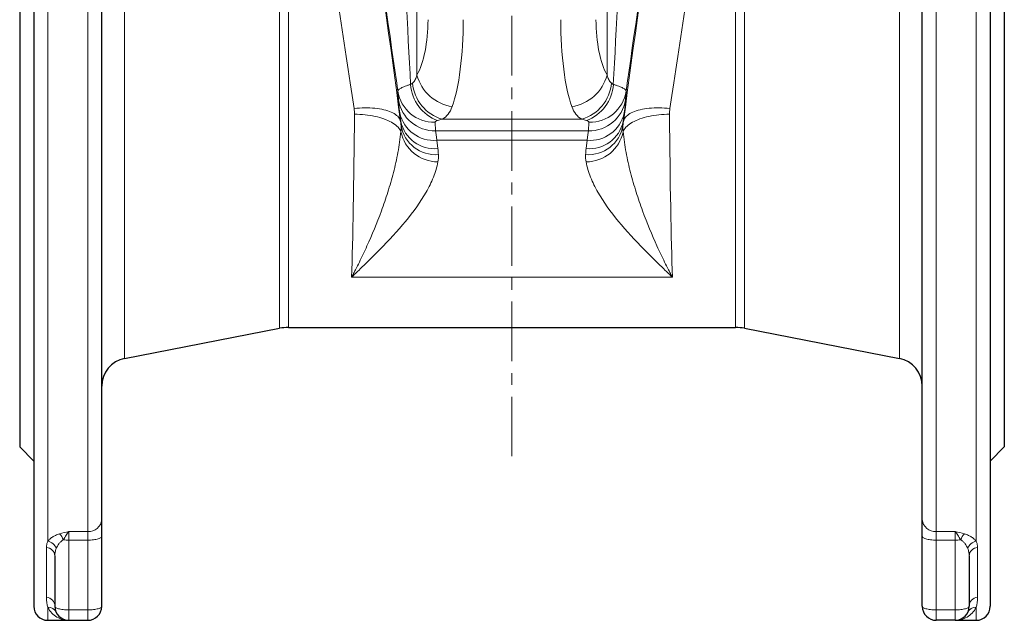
# Model space of a CAD drawing. Header units: millimetres. Extents: x -342 to 561, y -507 to 471.
# Tile 10 of 15: x 347 to 557, y -96 to 32. Entities that reach past the tile are written whole.
import ezdxf

# ---------------------------------------------------------------- set-up
doc = ezdxf.new("R2010")
doc.units = ezdxf.units.MM
doc.linetypes.add('CENTERX2', pattern=[20.32, 12.7, -2.54, 2.54, -2.54])
doc.layers.add('FORMAT', color=7, linetype='Continuous')

msp = doc.modelspace()

# ---------------------------------------------------------------- linework, layer by layer
at = {"color": 7, "linetype": 'Continuous', "lineweight": 25}
for p, q in [((350.14, 186.28), (350.14, -92.72)), ((364.64, -74.18), (364.64, 186.28)), ((539.64, -74.18), (539.64, 186.28)), ((554.14, 186.28), (554.14, -92.72)), ((347.14, 152.28), (347.14, -58.72)), ((557.14, 152.28), (557.14, -58.72)), ((369.5, -39.83), (402.56, -33.4)), ((404.47, -33.22), (499.82, -33.22)), ((501.72, -33.4), (534.79, -39.83)), ((347.14, -58.72), (350.14, -61.72)), ((554.14, -61.72), (557.14, -58.72)), ((364.64, -77.83), (364.64, -74.18)), ((539.64, -77.83), (539.64, -74.18)), ((364.64, -92.72), (364.64, -77.83)), ((539.64, -92.72), (539.64, -77.83)), ((354.64, -81.95), (354.64, -92.72)), ((549.64, -81.95), (549.64, -92.72)), ((353.14, -95.72), (357.64, -95.72)), ((357.64, -95.72), (361.64, -95.72)), ((546.64, -95.72), (542.64, -95.72)), ((546.64, -95.72), (551.14, -95.72))]:
    msp.add_line(p, q, dxfattribs=at)
at = {"color": 8, "linetype": 'Continuous', "lineweight": 18}
for p, q in [((431.87, 20.65), (431.87, 169.23)), ((472.42, 20.65), (472.42, 169.23)), ((369.5, 133.39), (369.5, -39.83)), ((534.79, 133.39), (534.79, -39.83)), ((402.56, 100.54), (402.56, -33.4)), ((404.47, -33.22), (404.47, 100.41)), ((499.82, -33.22), (499.82, 100.41)), ((501.72, 100.54), (501.72, -33.4)), ((353.14, -78.85), (353.14, 45.28)), ((361.64, 45.28), (361.64, -76.78)), ((542.64, 45.28), (542.64, -76.78)), ((551.14, -78.85), (551.14, 45.28)), ((427.8, 17.17), (427.93, 15.35)), ((476.48, 17.17), (476.35, 15.35)), ((428.21, 12.56), (428.41, 10.75)), ((428.41, 10.75), (428.37, 10.75)), ((435.85, 8.74), (435.72, 10.56)), ((467.07, 11.21), (437.21, 11.21)), ((468.43, 8.74), (468.56, 10.56)), ((476.07, 12.56), (475.88, 10.75)), ((475.88, 10.75), (475.91, 10.75)), ((435.85, 8.74), (468.43, 8.74)), ((468.15, 6.74), (436.13, 6.74)), ((436.33, 4.94), (436.13, 6.74)), ((467.95, 4.94), (468.15, 6.74)), ((486.36, -22.5), (417.93, -22.5)), ((361.64, -76.78), (357.64, -76.78)), ((357.64, -78.6), (357.64, -76.78)), ((361.64, -76.78), (361.64, -78.6)), ((542.64, -76.78), (546.64, -76.78)), ((542.64, -76.78), (542.64, -78.6)), ((546.64, -78.6), (546.64, -76.78)), ((357.64, -78.6), (361.64, -78.6)), ((357.64, -93.49), (357.64, -78.6)), ((361.64, -78.6), (361.64, -93.49)), ((546.64, -78.6), (542.64, -78.6)), ((542.64, -78.6), (542.64, -93.49)), ((546.64, -93.49), (546.64, -78.6)), ((352.84, -80.18), (352.84, -90.8)), ((551.44, -80.18), (551.44, -90.8)), ((353.14, -95.72), (353.14, -92.94)), ((361.64, -93.49), (357.64, -93.49)), ((357.64, -95.72), (357.64, -93.49)), ((361.64, -93.49), (361.64, -95.72)), ((542.64, -93.49), (546.64, -93.49)), ((542.64, -93.49), (542.64, -95.72)), ((546.64, -95.72), (546.64, -93.49)), ((551.14, -95.72), (551.14, -92.94))]:
    msp.add_line(p, q, dxfattribs=at)
at = {"color": 8, "linetype": 'Continuous', "lineweight": 18, "flags": 128}
for points in [[(418.47, 13.52), (419.04, 13.57), (419.61, 13.61), (420.18, 13.64), (420.74, 13.65), (421.29, 13.65), (421.83, 13.64), (422.36, 13.61), (422.88, 13.57), (423.39, 13.51), (423.88, 13.44), (424.35, 13.35), (424.8, 13.25), (425.23, 13.14), (425.63, 13.02), (426.02, 12.89), (426.38, 12.74), (426.71, 12.58), (427.01, 12.41), (427.29, 12.23), (427.54, 12.04), (427.76, 11.85), (427.94, 11.64), (428.1, 11.43), (428.22, 11.21), (428.31, 10.98), (428.37, 10.75)], [(485.81, 13.52), (485.24, 13.57), (484.67, 13.61), (484.1, 13.64), (483.54, 13.65), (482.99, 13.65), (482.45, 13.64), (481.92, 13.61), (481.4, 13.57), (480.89, 13.51), (480.41, 13.44), (479.94, 13.35), (479.48, 13.25), (479.05, 13.14), (478.65, 13.02), (478.26, 12.89), (477.9, 12.74), (477.57, 12.58), (477.27, 12.41), (476.99, 12.23), (476.74, 12.04), (476.53, 11.85), (476.34, 11.64), (476.18, 11.43), (476.06, 11.21), (475.97, 10.98), (475.91, 10.75)], [(418.56, 12.28), (419.12, 12.27), (419.69, 12.24), (420.25, 12.2), (420.8, 12.15), (421.35, 12.09), (421.89, 12.01), (422.42, 11.92), (422.93, 11.81), (423.44, 11.7), (423.92, 11.57), (424.39, 11.43), (424.84, 11.28), (425.27, 11.12), (425.68, 10.94), (426.07, 10.76), (426.43, 10.57), (426.76, 10.37), (427.07, 10.17), (427.36, 9.95), (427.61, 9.73), (427.84, 9.51), (428.03, 9.28), (428.2, 9.04), (428.33, 8.8), (428.44, 8.56)], [(485.73, 12.28), (485.16, 12.27), (484.6, 12.24), (484.03, 12.2), (483.48, 12.15), (482.93, 12.09), (482.39, 12.01), (481.86, 11.92), (481.35, 11.81), (480.85, 11.7), (480.36, 11.57), (479.89, 11.43), (479.44, 11.28), (479.01, 11.12), (478.6, 10.94), (478.22, 10.76), (477.85, 10.57), (477.52, 10.37), (477.21, 10.17), (476.92, 9.95), (476.67, 9.73), (476.44, 9.51), (476.25, 9.28), (476.08, 9.04), (475.95, 8.8), (475.85, 8.56)], [(361.64, -78.6), (361.95, -78.6), (362.26, -78.58), (362.57, -78.56), (362.86, -78.53), (363.14, -78.5), (363.4, -78.45), (363.65, -78.4), (363.87, -78.34), (364.07, -78.28), (364.24, -78.21), (364.38, -78.14), (364.49, -78.07), (364.58, -77.99), (364.62, -77.91), (364.64, -77.83)], [(542.64, -78.6), (542.33, -78.6), (542.02, -78.58), (541.71, -78.56), (541.42, -78.53), (541.14, -78.5), (540.88, -78.45), (540.63, -78.4), (540.41, -78.34), (540.21, -78.28), (540.04, -78.21), (539.9, -78.14), (539.79, -78.07), (539.71, -77.99), (539.66, -77.91), (539.64, -77.83)], [(357.64, -93.49), (357.33, -93.49), (357.02, -93.48), (356.71, -93.46), (356.42, -93.43), (356.14, -93.39), (355.88, -93.35), (355.63, -93.3), (355.41, -93.24), (355.21, -93.17), (355.04, -93.11), (354.9, -93.03), (354.79, -92.96), (354.71, -92.88), (354.66, -92.8), (354.64, -92.72)], [(361.64, -93.49), (361.95, -93.49), (362.26, -93.48), (362.57, -93.46), (362.86, -93.43), (363.14, -93.39), (363.4, -93.35), (363.65, -93.3), (363.87, -93.24), (364.07, -93.17), (364.24, -93.11), (364.38, -93.03), (364.49, -92.96), (364.58, -92.88), (364.62, -92.8), (364.64, -92.72)], [(542.64, -93.49), (542.33, -93.49), (542.02, -93.48), (541.71, -93.46), (541.42, -93.43), (541.14, -93.39), (540.88, -93.35), (540.63, -93.3), (540.41, -93.24), (540.21, -93.17), (540.04, -93.11), (539.9, -93.03), (539.79, -92.96), (539.71, -92.88), (539.66, -92.8), (539.64, -92.72)], [(546.64, -93.49), (546.95, -93.49), (547.26, -93.48), (547.57, -93.46), (547.86, -93.43), (548.14, -93.39), (548.4, -93.35), (548.65, -93.3), (548.87, -93.24), (549.07, -93.17), (549.24, -93.11), (549.38, -93.03), (549.49, -92.96), (549.58, -92.88), (549.62, -92.8), (549.64, -92.72)]]:
    msp.add_lwpolyline(points, dxfattribs=at)
at = {"color": 8, "linetype": 'Continuous', "lineweight": 18}
for centre, radius, start, end in [((439.72, 19.66), 8.81, 184.6908, 253.4604), ((440.73, 22.96), 9.16, 194.6205, 261.557), ((463.55, 22.96), 9.16, 278.443, 345.3795), ((464.56, 19.66), 8.81, 286.5396, 355.3092), ((435.56, 18.42), 7.86, 189.1025, 271.172), ((439.42, 19.26), 8.92, 183.9132, 249.1953), ((464.86, 19.26), 8.92, 290.8047, 356.0868), ((468.72, 18.42), 7.86, 268.828, 350.8975), ((435.69, 16.6), 7.86, 189.1025, 271.172), ((468.59, 16.6), 7.86, 268.828, 350.8975), ((435.46, 14.13), 7.42, 192.2492, 275.1838), ((435.66, 12.33), 7.42, 192.2492, 275.1838), ((468.62, 12.33), 7.42, 264.8162, 347.7508), ((468.82, 14.13), 7.42, 264.8162, 347.7508), ((436.36, 10.2), 8.09, 191.6902, 269.8842), ((435.84, 11.12), 7.47, 189.8081, 274.5996), ((468.44, 11.12), 7.47, 265.4004, 350.1919), ((467.93, 10.2), 8.09, 270.1158, 348.3098), ((361.84, -73.98), 2.81, 265.9337, 355.9219), ((542.44, -73.98), 2.81, 184.0781, 274.0663), ((353.65, -79.41), 2.92, 17.4972, 47.3159), ((550.63, -79.41), 2.92, 132.6841, 162.5028), ((352.75, -81.13), 2.31, 18.7106, 80.2797), ((357.62, -67.82), 10.78, 263.6779, 270.1014), ((546.66, -67.82), 10.78, 269.8986, 276.3221), ((551.53, -81.13), 2.31, 99.7203, 161.2894), ((352.78, -82.04), 1.86, 2.7856, 88.0761), ((551.5, -82.04), 1.86, 91.9239, 177.2144), ((352.69, -92.75), 1.96, 0.8051, 85.4565), ((551.6, -92.75), 1.96, 94.5435, 179.1949), ((353.19, -94.89), 1.95, 26.185, 91.4586), ((551.09, -94.89), 1.95, 88.5414, 153.815)]:
    msp.add_arc(centre, radius, start, end, dxfattribs=at)
at = {"color": 7, "linetype": 'Continuous', "lineweight": 25}
for centre, radius, start, end in [((404.47, -43.22), 10, 90, 101), ((499.82, -43.22), 10, 79, 90), ((370.64, -45.72), 6, 101, 180), ((533.64, -45.72), 6, 0, 79), ((353.14, -92.72), 3, 180, 270), ((357.64, -92.72), 3, 180, 270), ((361.64, -92.72), 3, 270, 0), ((542.64, -92.72), 3, 180, 270), ((546.64, -92.72), 3, 270, 0), ((551.14, -92.72), 3, 270, 0)]:
    msp.add_arc(centre, radius, start, end, dxfattribs=at)
at = {"color": 8, "linetype": 'Continuous', "lineweight": 18}
for centre, major_axis, ratio, start_param, end_param in [((421.67, 48.17), (-12.65, 90), 0.017285, 4.281103, 5.444717), ((482.61, 48.17), (12.65, 90), 0.017285, 0.838469, 2.002082), ((411.77, 46.78), (-12.65, 80), 0.019346, 4.280473, 5.444087), ((492.51, 46.78), (12.65, 80), 0.019346, 0.839099, 2.002712), ((416.33, 100.19), (-16, 113.86), 0.002429, 1.937146, 2.387436), ((426.23, 101.58), (-6, 113.86), 0.000926, 1.937438, 2.386663), ((478.05, 101.58), (6, 113.86), 0.000926, 3.896523, 4.345747), ((487.95, 100.19), (16, 113.86), 0.002429, 3.895749, 4.34604), ((429.13, 32.46), (0, 14), 0.36397, 3.708679, 4.712389), ((436.65, 32.46), (0, 22), 0.231617, 3.708679, 4.712389), ((467.64, 32.46), (0, 22), 0.231617, 1.570796, 2.574507), ((475.15, 32.46), (0, 14), 0.36397, 1.570796, 2.574507), ((426.23, 21.27), (6, 0), 0.625215, 5.510679, 5.613961), ((478.05, 21.27), (6, 0), 0.625215, 3.810817, 3.914099), ((431.86, -11.69), (-3.94, 28), 0.017285, 0.259369, 0.521169), ((472.42, -11.69), (3.94, 28), 0.017285, 5.762017, 6.023816), ((417.14, 46.78), (0, 80), 0.019637, 3.665191, 4.266455), ((408.48, 7.96), (14.16, 14.77), 0.958421, 5.549688, 5.595147), ((426.23, 13.54), (14, 0), 0.267949, 5.510679, 5.613961), ((478.05, 13.54), (14, 0), 0.267949, 3.810817, 3.914099), ((495.8, 7.96), (-14.16, 14.77), 0.958421, 0.688038, 0.733497), ((487.14, 46.78), (0, 80), 0.019637, 2.01673, 2.617994), ((439.78, -10.58), (-3.94, 20), 0.023757, 0.257122, 0.518922), ((464.5, -10.58), (3.94, 20), 0.023757, 5.764264, 6.026063), ((408.48, 1.03), (19.62, 20.62), 0.970109, 5.551991, 5.597449), ((495.8, 1.03), (-19.62, 20.62), 0.970109, 0.685736, 0.731195)]:
    msp.add_ellipse(centre, major_axis=major_axis, ratio=ratio, start_param=start_param, end_param=end_param, dxfattribs=at)
for points, knots in [([(431.87, 20.65), (431.78, 20.3), (431.67, 19.97), (431.45, 19.53), (431.36, 19.4), (431.17, 19.15), (431.06, 19.04), (430.93, 18.94)], [0, 0, 0, 0, 0.5, 0.5, 0.75, 0.75, 1, 1, 1, 1]), ([(472.42, 20.65), (472.5, 20.3), (472.61, 19.97), (472.84, 19.53), (472.92, 19.4), (473.12, 19.15), (473.23, 19.04), (473.35, 18.94)], [0, 0, 0, 0, 0.5, 0.5, 0.75, 0.75, 1, 1, 1, 1]), ([(430.53, 18.65), (430.31, 18.58), (430.1, 18.52), (429.7, 18.39), (429.52, 18.33), (429.01, 18.13), (428.73, 18.01), (428.26, 17.75), (428.08, 17.63), (427.85, 17.39), (427.79, 17.28), (427.8, 17.17)], [0, 0, 0, 0, 0.125, 0.125, 0.25, 0.25, 0.5, 0.5, 0.75, 0.75, 1, 1, 1, 1]), ([(473.76, 18.65), (473.98, 18.58), (474.19, 18.52), (474.58, 18.39), (474.76, 18.33), (475.27, 18.13), (475.56, 18.01), (476.03, 17.75), (476.2, 17.63), (476.43, 17.39), (476.49, 17.28), (476.48, 17.17)], [0, 0, 0, 0, 0.125, 0.125, 0.25, 0.25, 0.5, 0.5, 0.75, 0.75, 1, 1, 1, 1]), ([(437.21, 11.21), (437.73, 11.49), (438.16, 11.85), (438.87, 12.75), (439.16, 13.28), (439.38, 13.9)], [0, 0, 0, 0, 0.5, 0.5, 1, 1, 1, 1]), ([(467.07, 11.21), (466.55, 11.49), (466.12, 11.85), (465.41, 12.75), (465.13, 13.28), (464.9, 13.9)], [0, 0, 0, 0, 0.5, 0.5, 1, 1, 1, 1]), ([(435.72, 10.56), (435.71, 10.63), (435.76, 10.69), (435.94, 10.82), (436.08, 10.87), (436.25, 10.92)], [0, 0, 0, 0, 0.5, 0.5, 1, 1, 1, 1]), ([(468.56, 10.56), (468.57, 10.63), (468.52, 10.69), (468.34, 10.82), (468.2, 10.87), (468.03, 10.92)], [0, 0, 0, 0, 0.5, 0.5, 1, 1, 1, 1]), ([(428.44, 8.56), (428.3, 7.07), (428.09, 5.59), (427.55, 2.68), (427.22, 1.24), (426.5, -1.58), (426.09, -2.97), (425.23, -5.7), (424.77, -7.04), (423.32, -10.97), (422.28, -13.47), (420.68, -17.01), (420.13, -18.15), (419.31, -19.82), (419.03, -20.37), (418.62, -21.18), (418.48, -21.45), (418.2, -21.98), (418.06, -22.24), (417.93, -22.5)], [0, 0, 0, 0, 0.125, 0.125, 0.25, 0.25, 0.375, 0.375, 0.5, 0.5, 0.75, 0.75, 0.875, 0.875, 0.9375, 0.9375, 0.96875, 0.96875, 1, 1, 1, 1]), ([(475.85, 8.56), (475.98, 7.07), (476.19, 5.59), (476.73, 2.68), (477.06, 1.24), (477.79, -1.58), (478.19, -2.97), (479.06, -5.7), (479.52, -7.04), (480.96, -10.97), (482, -13.47), (483.6, -17.01), (484.15, -18.15), (484.97, -19.82), (485.25, -20.37), (485.66, -21.18), (485.8, -21.45), (486.08, -21.98), (486.22, -22.24), (486.36, -22.5)], [0, 0, 0, 0, 0.125, 0.125, 0.25, 0.25, 0.375, 0.375, 0.5, 0.5, 0.75, 0.75, 0.875, 0.875, 0.9375, 0.9375, 0.96875, 0.96875, 1, 1, 1, 1]), ([(436.34, 2.11), (436.13, 1.01), (435.8, -0.08), (434.94, -2.24), (434.42, -3.3), (432.62, -6.47), (431.12, -8.54), (427.74, -12.62), (425.88, -14.62), (422.96, -17.59), (421.97, -18.58), (420.46, -20.05), (419.7, -20.79), (418.81, -21.64), (418.43, -22.01), (418.18, -22.26), (418.05, -22.38), (417.93, -22.5)], [0, 0, 0, 0, 0.125, 0.125, 0.25, 0.25, 0.5, 0.5, 0.75, 0.75, 0.875, 0.875, 0.9375, 0.96875, 0.984375, 0.984375, 1, 1, 1, 1]), ([(467.94, 2.11), (468.15, 1.01), (468.48, -0.08), (469.34, -2.24), (469.86, -3.3), (471.66, -6.47), (473.16, -8.54), (476.54, -12.62), (478.4, -14.62), (481.32, -17.59), (482.31, -18.58), (483.82, -20.05), (484.58, -20.79), (485.47, -21.64), (485.85, -22.01), (486.1, -22.26), (486.23, -22.38), (486.36, -22.5)], [0, 0, 0, 0, 0.125, 0.125, 0.25, 0.25, 0.5, 0.5, 0.75, 0.75, 0.875, 0.875, 0.9375, 0.96875, 0.984375, 0.984375, 1, 1, 1, 1]), ([(355.63, -77.27), (355.33, -77.36), (355.05, -77.47), (354.54, -77.7), (354.32, -77.83), (353.9, -78.1), (353.72, -78.25), (353.4, -78.54), (353.26, -78.69), (353.14, -78.85)], [0, 0, 0, 0, 0.25, 0.25, 0.5, 0.5, 0.75, 0.75, 1, 1, 1, 1]), ([(356.43, -78.54), (356.66, -78.2), (356.87, -77.86), (357.17, -77.4), (357.27, -77.26), (357.45, -77), (357.55, -76.88), (357.64, -76.78)], [0, 0, 0, 0, 0.5, 0.5, 0.75, 0.75, 1, 1, 1, 1]), ([(547.85, -78.54), (547.62, -78.2), (547.41, -77.86), (547.11, -77.4), (547.02, -77.26), (546.83, -77), (546.73, -76.88), (546.64, -76.78)], [0, 0, 0, 0, 0.5, 0.5, 0.75, 0.75, 1, 1, 1, 1]), ([(548.65, -77.27), (548.95, -77.36), (549.23, -77.47), (549.74, -77.7), (549.97, -77.83), (550.38, -78.1), (550.57, -78.25), (550.89, -78.54), (551.02, -78.69), (551.14, -78.85)], [0, 0, 0, 0, 0.25, 0.25, 0.5, 0.5, 0.75, 0.75, 1, 1, 1, 1]), ([(353.14, -78.85), (353.04, -79.07), (352.96, -79.3), (352.87, -79.74), (352.84, -79.96), (352.84, -80.18)], [0, 0, 0, 0, 0.5, 0.5, 1, 1, 1, 1]), ([(354.94, -80.39), (355.07, -80.05), (355.25, -79.71), (355.61, -79.23), (355.75, -79.08), (356.06, -78.79), (356.23, -78.65), (356.43, -78.54)], [0, 0, 0, 0, 0.5, 0.5, 0.75, 0.75, 1, 1, 1, 1]), ([(549.34, -80.39), (549.21, -80.05), (549.03, -79.71), (548.67, -79.23), (548.54, -79.08), (548.23, -78.79), (548.05, -78.65), (547.85, -78.54)], [0, 0, 0, 0, 0.5, 0.5, 0.75, 0.75, 1, 1, 1, 1]), ([(551.14, -78.85), (551.24, -79.07), (551.32, -79.3), (551.42, -79.74), (551.44, -79.96), (551.44, -80.18)], [0, 0, 0, 0, 0.5, 0.5, 1, 1, 1, 1]), ([(354.64, -81.95), (354.64, -81.69), (354.67, -81.43), (354.76, -80.91), (354.84, -80.65), (354.94, -80.39)], [0, 0, 0, 0, 0.5, 0.5, 1, 1, 1, 1]), ([(549.64, -81.95), (549.64, -81.69), (549.62, -81.43), (549.52, -80.91), (549.44, -80.65), (549.34, -80.39)], [0, 0, 0, 0, 0.5, 0.5, 1, 1, 1, 1]), ([(353.14, -92.94), (353.37, -93.4), (353.66, -93.81), (354.32, -94.51), (354.69, -94.8), (355.87, -95.49), (356.76, -95.72), (357.64, -95.72)], [0, 0, 0, 0, 0.25, 0.25, 0.5, 0.5, 1, 1, 1, 1]), ([(551.14, -92.94), (550.91, -93.4), (550.62, -93.81), (549.96, -94.51), (549.59, -94.8), (548.41, -95.49), (547.53, -95.72), (546.64, -95.72)], [0, 0, 0, 0, 0.25, 0.25, 0.5, 0.5, 1, 1, 1, 1])]:
    msp.add_open_spline(points, degree=3, knots=knots, dxfattribs=at)
for points in [[(418.47, 13.52), (418.53, 13.1), (418.56, 12.69), (418.56, 12.28)], [(485.81, 13.52), (485.75, 13.1), (485.72, 12.69), (485.73, 12.28)], [(428.47, 9.85), (428.45, 10.15), (428.41, 10.45), (428.37, 10.75)], [(475.81, 9.85), (475.83, 10.15), (475.87, 10.45), (475.91, 10.75)], [(428.47, 9.85), (428.5, 9.42), (428.49, 8.99), (428.44, 8.56)], [(475.81, 9.85), (475.78, 9.42), (475.79, 8.99), (475.85, 8.56)], [(436.34, 2.11), (436.44, 2.63), (436.47, 3.15), (436.44, 3.67)], [(467.94, 2.11), (467.84, 2.63), (467.81, 3.15), (467.84, 3.67)], [(355.63, -77.27), (356.27, -77.08), (356.96, -76.93), (357.64, -76.78)], [(548.65, -77.27), (548.01, -77.08), (547.33, -76.93), (546.64, -76.78)], [(352.84, -90.8), (352.84, -91.6), (352.96, -92.33), (353.14, -92.94)], [(551.44, -90.8), (551.44, -91.6), (551.32, -92.33), (551.14, -92.94)]]:
    msp.add_open_spline(points, degree=3, dxfattribs=at)
at = {"layer": 'FORMAT', "linetype": 'CENTERX2', "lineweight": 18}
msp.add_line((452.14, -60.72), (452.14, 471.22), dxfattribs=at)

doc.saveas('drawing.dxf')
